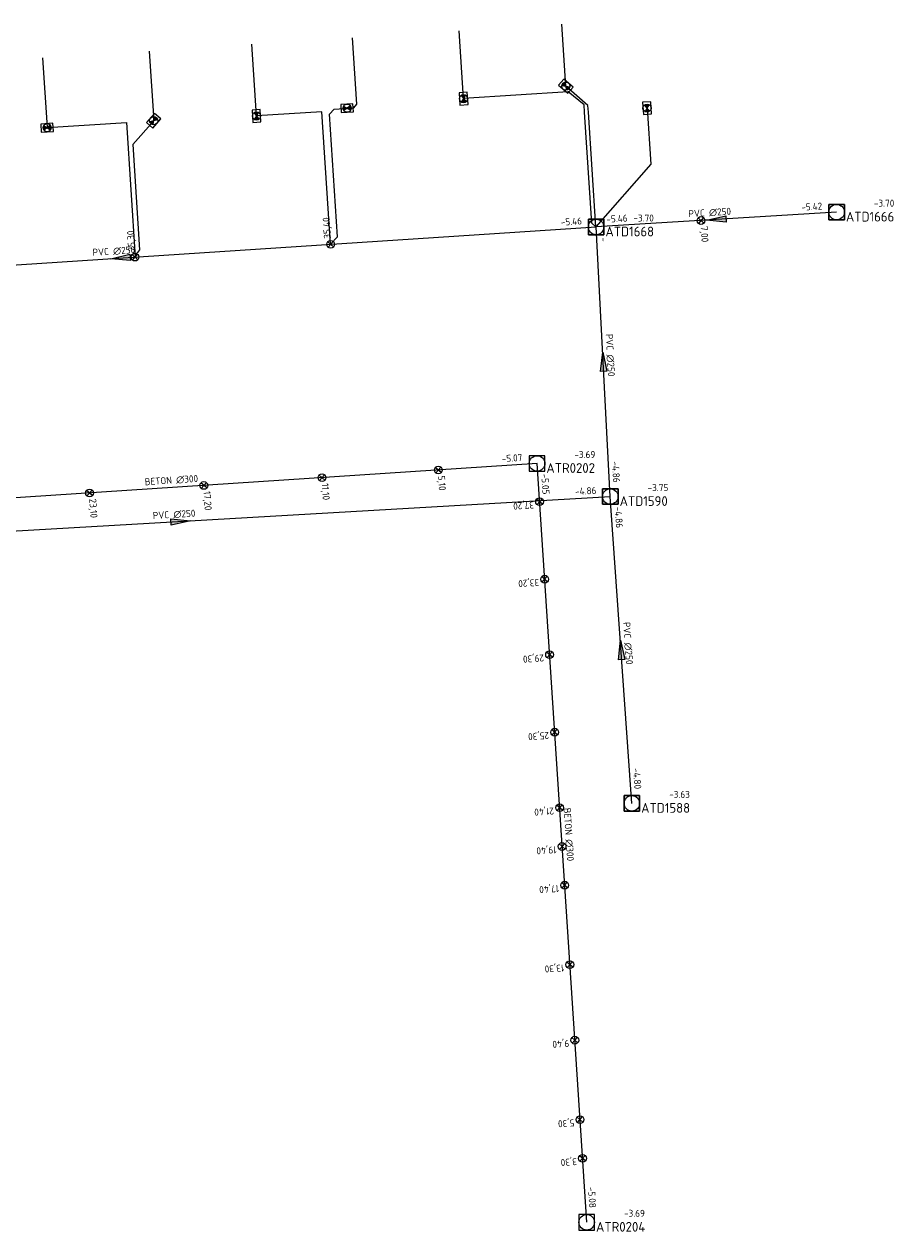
# Model space of a CAD drawing. Header units: metres. Extents: x 162232 to 162755, y 502539 to 502988.
# Tile 5 of 64: x 162273 to 162318, y 502771 to 502833. Entities that reach past the tile are written whole.
import ezdxf

# ---------------------------------------------------------------- set-up
doc = ezdxf.new("R2010")
doc.units = ezdxf.units.M
doc.header["$LTSCALE"] = 0.001
for name, color, linetype, lineweight in [('B-WE-RI-HWA_BOB-T18', 150, 'Continuous', 0), ('B-WE-RI-HWA_HULPSTUK_INLAAT-S', 150, 'Continuous', 13), ('B-WE-RI-HWA_HULPSTUK_INLAAT-T18', 150, 'Continuous', 0), ('B-WE-RI-HWA_MATERIAAL-T18', 150, 'Continuous', 0), ('B-WE-RI-HWA_PUTDEKSELHOOGTE-T18', 150, 'Continuous', 0), ('B-WE-RI-HWA_PUTNUMMER-T25', 150, 'Continuous', 0), ('B-WE-RI-HWA_RIOOLPUT_INSPECTIEPUT-S', 150, 'Continuous', 13), ('B-WE-RI-HWA_TRANSPORTLEIDING_BETON_300-G', 150, 'Continuous', 13), ('B-WE-RI-VWA_BOB-T18', 20, 'Continuous', 0), ('B-WE-RI-VWA_HUISAANSLUITING_PVC_125-G', 20, 'Continuous', 13), ('B-WE-RI-VWA_HULPSTUK_INLAAT-S', 20, 'Continuous', 13), ('B-WE-RI-VWA_HULPSTUK_INLAAT-T18', 20, 'Continuous', 0), ('B-WE-RI-VWA_HULPSTUK_ONTSTOPPINGSSTUK-S', 20, 'Continuous', 13), ('B-WE-RI-VWA_MATERIAAL-T18', 20, 'Continuous', 0), ('B-WE-RI-VWA_PUTDEKSELHOOGTE-T18', 20, 'Continuous', 0), ('B-WE-RI-VWA_PUTNUMMER-T25', 20, 'Continuous', 0), ('B-WE-RI-VWA_RIOOLPUT_INSPECTIEPUT-S', 20, 'Continuous', 13), ('B-WE-RI-VWA_STROOMRICHTING-S', 20, 'Continuous', 13), ('B-WE-RI-VWA_TRANSPORTLEIDING_PVC_250-G', 20, 'Continuous', 13), ('Default', 7, 'Continuous', 0)]:
    doc.layers.add(name, color=color, linetype=linetype, lineweight=lineweight)
doc.styles.add('NLCS-ISO', font='NLCS-ISO.ttf')

# ---------------------------------------------------------------- blocks, each defined once
blk = doc.blocks.new('SRI-STROOMRICHTING-SO')
at = {"layer": 'Default', "linetype": 'Continuous'}
blk.add_hatch(color=256, dxfattribs=at).paths.add_polyline_path([(-0.0025, 0.00083), (-0.0025, -0.00083), (0.0025, 0)])
at = {"flags": 128}
blk.add_lwpolyline([(0.0025, 0), (-0.0025, -0.00083), (-0.0025, 0.00083), (0.0025, 0)], dxfattribs=at)
blk = doc.blocks.new('B-SRI-PUT_VWA-SO')
at = {"flags": 128}
for points in [[(-0.002, 0.002), (0.002, 0.002), (0.002, -0.002), (-0.002, -0.002), (-0.002, 0.002)], [(0.002, -0.002), (0.002, 0.002), (-0.002, 0.002), (-0.002, -0.002), (0.002, -0.002)]]:
    blk.add_lwpolyline(points, dxfattribs=at)
blk.add_circle((0, 0), 0.002)
blk = doc.blocks.new('B-SRI-PUT_HWA-SO')
at = {"flags": 128}
blk.add_lwpolyline([(-0.002, -0.002), (0.002, -0.002), (0.002, 0.002), (-0.002, 0.002), (-0.002, -0.002)], dxfattribs=at)
blk.add_circle((0, 0), 0.002)
blk = doc.blocks.new('SRI-HULP_INLAAT-SO')
for p, q in [((-0.00071, 0.00071), (0.00071, -0.00071)), ((-0.00071, -0.00071), (0.00071, 0.00071))]:
    blk.add_line(p, q)
blk.add_circle((0, 0), 0.001)
blk = doc.blocks.new('SRI-HULP_ONTSTOP-SO')
at = {"layer": 'Default', "linetype": 'Continuous'}
h = blk.add_hatch(color=256, dxfattribs=at)
edge = h.paths.add_edge_path()
edge.add_arc((0, 0), 0.00105, 146.3099, 180)
edge.add_arc((0, 0), 0.00105, -180, -146.3099)
edge.add_line((-0.00087, -0.00058), (0, 0))
edge.add_line((0, 0), (-0.00087, 0.00058))
h = blk.add_hatch(color=256, dxfattribs=at)
edge = h.paths.add_edge_path()
edge.add_line((0, 0), (0.00087, -0.00058))
edge.add_arc((0, 0), 0.00105, -33.6901, 0)
edge.add_arc((0, 0), 0.00105, 0, 33.6901)
edge.add_line((0.00087, 0.00058), (0, 0))
for p, q in [((0.00087, 0.00058), (-0.00087, -0.00058)), ((-0.00087, 0.00058), (0.00087, -0.00058))]:
    blk.add_line(p, q)
at = {"flags": 128}
blk.add_lwpolyline([(-0.00158, -0.00105), (0.00157, -0.00105), (0.00157, 0.00105), (-0.00158, 0.00105), (-0.00158, -0.00105)], dxfattribs=at)
blk.add_circle((0, 0), 0.00105)

msp = doc.modelspace()

# ---------------------------------------------------------------- linework, layer by layer
at = {"layer": 'B-WE-RI-HWA_TRANSPORTLEIDING_BETON_300-G', "flags": 128}
for points in [[(162299.163, 502810.703), (162262.362, 502808.273)], [(162301.719, 502771.612), (162299.163, 502810.703)]]:
    msp.add_lwpolyline(points, dxfattribs=at)
at = {"layer": 'B-WE-RI-VWA_HUISAANSLUITING_PVC_125-G', "flags": 128}
for points in [[(162302.191, 502822.898), (162301.806, 502828.806), (162301.785, 502829.141), (162301.785, 502829.141), (162300.646, 502830.141), (162300.438, 502833.334)], [(162288.532, 502821.992), (162288.877, 502822.385), (162288.466, 502828.692), (162288.705, 502828.963), (162288.705, 502828.963), (162289.725, 502829.03), (162289.883, 502829.21), (162289.661, 502832.633)], [(162302.191, 502822.898), (162301.978, 502823.085), (162301.606, 502828.793), (162301.581, 502829.179), (162300.765, 502829.848), (162295.376, 502829.498), (162295.149, 502832.99)], [(162279.183, 502831.951), (162279.417, 502828.359), (162278.339, 502827.132), (162278.693, 502821.702), (162278.575, 502821.572), (162278.463, 502821.45)], [(162288.523, 502822), (162288.079, 502828.822), (162288.079, 502828.822), (162284.712, 502828.603), (162284.472, 502832.295)], [(162273.694, 502831.594), (162273.928, 502828.002), (162278.02, 502828.268), (162278.471, 502821.335)], [(162304.828, 502829.01), (162305.016, 502826.117), (162302.191, 502822.898)]]:
    msp.add_lwpolyline(points, dxfattribs=at)
at = {"layer": 'B-WE-RI-VWA_TRANSPORTLEIDING_PVC_250-G', "flags": 128}
for points in [[(162314.59, 502823.65), (162302.205, 502822.885)], [(162253.207, 502819.685), (162302.205, 502822.885)], [(162302.935, 502808.999), (162302.205, 502822.885)], [(162258.681, 502806.437), (162302.935, 502808.999)], [(162304.045, 502793.192), (162302.935, 502808.999)]]:
    msp.add_lwpolyline(points, dxfattribs=at)

# ---------------------------------------------------------------- block references
at = {"layer": 'B-WE-RI-HWA_HULPSTUK_INLAAT-S', "linetype": 'Continuous', "lineweight": 0, "xscale": 200, "yscale": 200}
for p, rotation in [((162288.087, 502809.972), 183.7743795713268), ((162294.074, 502810.367), 183.7743795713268), ((162282, 502809.571), 183.7743795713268), ((162276.113, 502809.182), 183.7743795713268), ((162299.292, 502808.733), 93.74101052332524), ((162299.553, 502804.741), 93.74101052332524), ((162299.807, 502800.85), 93.74101052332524), ((162300.068, 502796.858), 93.74101052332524), ((162300.323, 502792.966), 93.74101052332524), ((162300.453, 502790.971), 93.74101052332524), ((162300.584, 502788.975), 93.74101052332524), ((162300.851, 502784.884), 93.74101052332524), ((162301.106, 502780.992), 93.74101052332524), ((162301.373, 502776.901), 93.74101052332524), ((162301.504, 502774.905), 93.74101052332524)]:
    msp.add_blockref('SRI-HULP_INLAAT-SO', p, dxfattribs=dict(at, rotation=rotation))
at = {"layer": 'B-WE-RI-HWA_RIOOLPUT_INSPECTIEPUT-S', "linetype": 'Continuous', "lineweight": 0, "xscale": 200, "yscale": 200}
for p in [(162299.163, 502810.703), (162301.719, 502771.612)]:
    msp.add_blockref('B-SRI-PUT_HWA-SO', p, dxfattribs=at)
at = {"layer": 'B-WE-RI-VWA_HULPSTUK_INLAAT-S', "linetype": 'Continuous', "lineweight": 0, "xscale": 200, "yscale": 200}
for p, rotation in [((162307.603, 502823.218), 183.5345704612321), ((162288.532, 502821.992), 3.736611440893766), ((162278.453, 502821.334), 3.736611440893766)]:
    msp.add_blockref('SRI-HULP_INLAAT-SO', p, dxfattribs=dict(at, rotation=rotation))
at = {"layer": 'B-WE-RI-VWA_HULPSTUK_ONTSTOPPINGSSTUK-S', "linetype": 'Continuous', "lineweight": 0, "xscale": 200, "yscale": 200}
for p, rotation in [((162300.645, 502830.14), 138.723383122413), ((162295.376, 502829.497), 93.7233831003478), ((162284.711, 502828.603), 93.7233831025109), ((162289.381, 502829.007), 3.723383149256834), ((162304.827, 502829.01), 273.723383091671), ((162273.928, 502828.001), 3.723383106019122), ((162279.416, 502828.358), 228.723383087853)]:
    msp.add_blockref('SRI-HULP_ONTSTOP-SO', p, dxfattribs=dict(at, rotation=rotation))
at = {"layer": 'B-WE-RI-VWA_RIOOLPUT_INSPECTIEPUT-S', "linetype": 'Continuous', "lineweight": 0, "xscale": 200, "yscale": 200}
for p in [(162314.59, 502823.65), (162302.205, 502822.885), (162302.935, 502808.999), (162304.045, 502793.192)]:
    msp.add_blockref('B-SRI-PUT_VWA-SO', p, dxfattribs=at)
at = {"layer": 'B-WE-RI-VWA_STROOMRICHTING-S', "linetype": 'Continuous', "lineweight": 0, "xscale": 200, "yscale": 200}
for p, rotation in [((162308.397, 502823.268), 183.5345704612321), ((162277.706, 502821.285), 183.7366114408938), ((162302.57, 502815.942), 93.0093224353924), ((162280.808, 502807.718), 3.313330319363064), ((162303.49, 502801.095), 94.01683343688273)]:
    msp.add_blockref('SRI-STROOMRICHTING-SO', p, dxfattribs=dict(at, rotation=rotation))

# ---------------------------------------------------------------- texts
at = {"layer": 'B-WE-RI-HWA_BOB-T18', "linetype": 'Continuous', "lineweight": 0, "char_height": 0.36, "attachment_point": 7, "line_spacing_factor": 0.8, "style": 'NLCS-ISO'}
for s, insert, rotation in [('{\\C256;-5.07}', (162297.355, 502810.765), 3.7778), ('{\\C256;-5.05}', (162299.38, 502810.166), 273.74101), ('{\\C256;-5.08}', (162301.782, 502773.42), 273.74101)]:
    msp.add_mtext(s, dxfattribs=dict(at, insert=insert, rotation=rotation))
at = {"layer": 'B-WE-RI-HWA_HULPSTUK_INLAAT-T18', "linetype": 'Continuous', "lineweight": 0, "char_height": 0.36, "attachment_point": 7, "line_spacing_factor": 0.8, "style": 'NLCS-ISO'}
for s, insert, rotation in [('{\\C256;11,10}', (162287.988, 502809.665), 273.77438), ('{\\C256;5,10}', (162293.975, 502810.06), 273.77438), ('{\\C256;17,20}', (162281.902, 502809.264), 273.77438), ('{\\C256;23,10}', (162276.014, 502808.875), 273.77438), ('{\\C256;37,20}', (162298.985, 502808.832), 183.74101), ('{\\C256;33,20}', (162299.246, 502804.84), 183.74101), ('{\\C256;29,30}', (162299.5, 502800.949), 183.74101), ('{\\C256;25,30}', (162299.761, 502796.957), 183.74101), ('{\\C256;21,40}', (162300.016, 502793.065), 183.74101), ('{\\C256;19,40}', (162300.146, 502791.07), 183.74101), ('{\\C256;17,40}', (162300.277, 502789.074), 183.74101), ('{\\C256;13,30}', (162300.544, 502784.983), 183.74101), ('{\\C256;9,40}', (162300.799, 502781.091), 183.74101), ('{\\C256;5,30}', (162301.066, 502777), 183.74101), ('{\\C256;3,30}', (162301.197, 502775.004), 183.74101)]:
    msp.add_mtext(s, dxfattribs=dict(at, insert=insert, rotation=rotation))
at = {"layer": 'B-WE-RI-HWA_MATERIAAL-T18', "linetype": 'Continuous', "lineweight": 0, "char_height": 0.36, "attachment_point": 8, "line_spacing_factor": 0.8, "style": 'NLCS-ISO'}
for insert, rotation in [((162280.343, 502809.642), 3.7778), ((162300.595, 502791.577), 273.74101)]:
    msp.add_mtext('{\\C256;BETON ∅300}', dxfattribs=dict(at, insert=insert, rotation=rotation))
at = {"layer": 'B-WE-RI-HWA_PUTDEKSELHOOGTE-T18', "linetype": 'Continuous', "lineweight": 0, "char_height": 0.36, "attachment_point": 7, "line_spacing_factor": 0.8, "style": 'NLCS-ISO'}
for insert in [(162301.083, 502810.984), (162303.639, 502771.893)]:
    msp.add_mtext('{\\C256;-3.69}', dxfattribs=dict(at, insert=insert))
at = {"layer": 'B-WE-RI-HWA_PUTNUMMER-T25', "linetype": 'Continuous', "lineweight": 0, "char_height": 0.5, "attachment_point": 7, "line_spacing_factor": 0.8, "style": 'NLCS-ISO'}
for s, insert in [('{\\C256;ATR0202}', (162299.643, 502810.218)), ('{\\C256;ATR0204}', (162302.199, 502771.127))]:
    msp.add_mtext(s, dxfattribs=dict(at, insert=insert))
at = {"layer": 'B-WE-RI-VWA_BOB-T18', "linetype": 'Continuous', "lineweight": 0, "char_height": 0.36, "attachment_point": 7, "line_spacing_factor": 0.8, "style": 'NLCS-ISO'}
for s, insert, rotation in [('{\\C256;-5.42}', (162312.782, 502823.72), 3.53457), ('{\\C256;-5.46}', (162300.397, 502822.949), 3.73661), ('{\\C256;-5.46}', (162302.743, 502823.1), 3.53457), ('{\\C256;-}', (162302.415, 502822.345), 273.00932), ('{\\C256;-4.86}', (162303.021, 502810.806), 273.00932), ('{\\C256;-4.86}', (162301.128, 502809.076), 3.31333), ('{\\C256;-4.86}', (162303.154, 502808.463), 274.01683), ('{\\C256;-4.80}', (162304.1, 502795), 274.01683)]:
    msp.add_mtext(s, dxfattribs=dict(at, insert=insert, rotation=rotation))
at = {"layer": 'B-WE-RI-VWA_HULPSTUK_INLAAT-T18', "linetype": 'Continuous', "lineweight": 0, "char_height": 0.36, "attachment_point": 7, "line_spacing_factor": 0.8, "style": 'NLCS-ISO'}
for s, insert, rotation in [('{\\C256;35,40}', (162288.631, 502822.299), 93.73661), ('{\\C256;25,30}', (162278.552, 502821.641), 93.73661), ('{\\C256;7,00}', (162307.503, 502822.912), 273.53457)]:
    msp.add_mtext(s, dxfattribs=dict(at, insert=insert, rotation=rotation))
at = {"layer": 'B-WE-RI-VWA_MATERIAAL-T18', "linetype": 'Continuous', "lineweight": 0, "char_height": 0.36, "attachment_point": 8, "line_spacing_factor": 0.8, "style": 'NLCS-ISO'}
for insert, rotation in [((162308.068, 502823.429), 3.53457), ((162277.376, 502821.445), 3.73661), ((162302.734, 502816.27), 273.00932), ((162280.48, 502807.88), 3.31333), ((162303.648, 502801.426), 274.01683)]:
    msp.add_mtext('{\\C256;PVC ∅250}', dxfattribs=dict(at, insert=insert, rotation=rotation))
at = {"layer": 'B-WE-RI-VWA_PUTDEKSELHOOGTE-T18', "linetype": 'Continuous', "lineweight": 0, "char_height": 0.36, "attachment_point": 7, "line_spacing_factor": 0.8, "style": 'NLCS-ISO'}
for s, insert in [('{\\C256;-3.70}', (162316.51, 502823.931)), ('{\\C256;-3.70}', (162304.125, 502823.166)), ('{\\C256;-3.75}', (162304.855, 502809.28)), ('{\\C256;-3.63}', (162305.965, 502793.473))]:
    msp.add_mtext(s, dxfattribs=dict(at, insert=insert))
at = {"layer": 'B-WE-RI-VWA_PUTNUMMER-T25', "linetype": 'Continuous', "lineweight": 0, "char_height": 0.5, "attachment_point": 7, "line_spacing_factor": 0.8, "style": 'NLCS-ISO'}
for s, insert in [('{\\C256;ATD1666}', (162315.07, 502823.165)), ('{\\C256;ATD1668}', (162302.685, 502822.4)), ('{\\C256;ATD1590}', (162303.415, 502808.514)), ('{\\C256;ATD1588}', (162304.525, 502792.707))]:
    msp.add_mtext(s, dxfattribs=dict(at, insert=insert))

doc.saveas('drawing.dxf')
